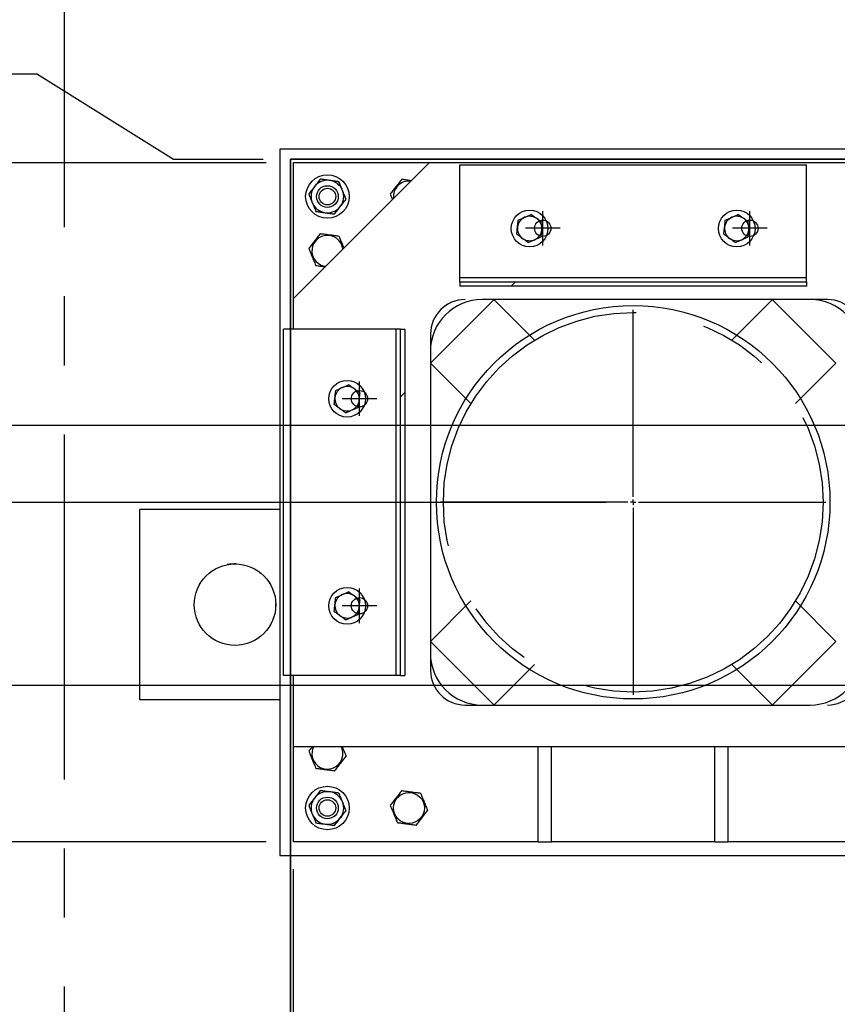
# Model space of a CAD drawing. Header units: millimetres. Extents: x 0 to 844, y 0 to 663.
# Tile 29 of 87: x 351 to 381, y 141 to 177. Entities that reach past the tile are written whole.
import ezdxf

# ---------------------------------------------------------------- set-up
doc = ezdxf.new("R2010")
doc.units = ezdxf.units.MM
doc.linetypes.add('CENTERX2', pattern=[20.32, 12.7, -2.54, 2.54, -2.54])
for name, color, linetype in [('COTES', 1, 'Continuous'), ('TRAIT-FINS', 9, 'Continuous'), ('TRAIT-MIXTES', 3, 'CENTERX2')]:
    doc.layers.add(name, color=color, linetype=linetype)
doc.layers.add('TRAIT-FORT', color=4, linetype='Continuous', lineweight=25)
doc.styles.add('SLDTEXTSTYLE0', font='TXT', dxfattribs={"width": 0.75})
doc.dimstyles.new('SLDDIMSTYLE2', dxfattribs={"dimtxt": 3, "dimasz": 0.333333, "dimexe": 0, "dimexo": 0.0625, "dimgap": 0.75, "dimtad": 0, "dimtih": 1, "dimtoh": 1, "dimdec": 0, "dimlfac": 20, "dimrnd": 1e-09, "dimdsep": 46, "dimtxsty": 'SLDTEXTSTYLE0', "dimblk1": 'ORIGIN', "dimblk2": 'ORIGIN', "dimsah": 1, "dimcen": 0.09, "dimadec": 0, "dimazin": 2, "dimtfac": 1, "dimtdec": 0, "dimtofl": 0, "dimtmove": 0, "dimatfit": 3, "dimldrblk": 'ORIGIN', "dimfxl": 0, "dimfrac": 2, "dimtolj": 1, "dimtzin": 12, "dimarcsym": 0})
doc.dimstyles.new('SLDDIMSTYLE3', dxfattribs={"dimtxt": 3, "dimasz": 2, "dimexe": 0, "dimexo": 0.0625, "dimgap": 0.75, "dimtad": 0, "dimtih": 1, "dimtoh": 1, "dimdec": 1, "dimlfac": 20, "dimrnd": 1e-09, "dimzin": 12, "dimdsep": 46, "dimtxsty": 'SLDTEXTSTYLE0', "dimsah": 1, "dimcen": 0.09, "dimadec": 0, "dimazin": 3, "dimtfac": 1, "dimtdec": 1, "dimtofl": 0, "dimtmove": 0, "dimatfit": 3, "dimfxl": 0, "dimfrac": 2, "dimtolj": 1, "dimtzin": 12, "dimarcsym": 0})
pattern_1 = [(45, (0, 0), (-13.4704, 13.4704), []), (45, (4.49, 0), (-13.4704, 13.4704), []), (45, (8.98, 0), (-13.4704, 13.4704), []), (45, (13.47, 0), (-13.4704, 13.4704), [])]

# ---------------------------------------------------------------- blocks, each defined once
blk = doc.blocks.new('_Origin')
at = {"color": 0, "linetype": 'ByBlock', "lineweight": -2}
blk.add_line((0, 0), (-1, 0), dxfattribs=at)
blk.add_circle((0, 0), 0.5, dxfattribs=at)
blk = doc.blocks.new('_D_45')
at = {"layer": 'COTES', "color": 1}
for p, q in [((351.784, 174.95), (319.641, 174.95)), ((351.784, 174.95), (356.784, 171.821)), ((356.784, 171.821), (360.088, 171.821))]:
    blk.add_line(p, q, dxfattribs=at)
blk.add_blockref('_Origin', (320.641, 174.95), dxfattribs=at)
at = {"layer": 'COTES', "color": 1, "char_height": 3, "attachment_point": 1, "style": 'SLDTEXTSTYLE0'}
for s, insert in [('Coin Marbre', (291.954, 176.436)), ('0', (317.424, 176.436))]:
    blk.add_mtext(s, dxfattribs=dict(at, insert=insert))
blk = doc.blocks.new('_D_46')
at = {"layer": 'COTES', "color": 1}
for p, q in [((320.641, 174.95), (320.641, 167.973)), ((345.357, 167.973), (348.561, 171.699)), ((348.561, 171.699), (360.197, 171.699)), ((345.357, 167.973), (319.641, 167.973))]:
    blk.add_line(p, q, dxfattribs=at)
blk.add_solid([(320.641, 167.973), (321.141, 169.973), (320.141, 169.973)], dxfattribs=at)
at = {"layer": 'COTES', "color": 1, "char_height": 3, "attachment_point": 1, "style": 'SLDTEXTSTYLE0'}
for s, insert in [('Base Colonne', (285.933, 169.459)), ('2,4', (314.099, 169.459))]:
    blk.add_mtext(s, dxfattribs=dict(at, insert=insert))
blk = doc.blocks.new('_D_47')
at = {"layer": 'COTES', "color": 1}
for p, q in [((320.641, 167.973), (320.641, 162.024)), ((394.208, 162.024), (400.188, 164.953)), ((400.188, 164.953), (405.041, 164.953)), ((394.208, 162.024), (319.641, 162.024))]:
    blk.add_line(p, q, dxfattribs=at)
blk.add_solid([(320.641, 162.024), (321.141, 164.024), (320.141, 164.024)], dxfattribs=at)
at = {"layer": 'COTES', "color": 1, "char_height": 3, "attachment_point": 1, "style": 'SLDTEXTSTYLE0'}
for s, insert in [('Base Colonne', (281.499, 163.509)), ('137,4', (309.666, 163.509))]:
    blk.add_mtext(s, dxfattribs=dict(at, insert=insert))
blk = doc.blocks.new('_D_48')
at = {"layer": 'COTES', "color": 1}
for p, q in [((320.641, 162.024), (320.641, 157.047)), ((344.888, 157.047), (349.071, 159.199)), ((349.071, 159.199), (372.697, 159.199)), ((344.888, 157.047), (319.641, 157.047))]:
    blk.add_line(p, q, dxfattribs=at)
blk.add_solid([(320.641, 157.047), (321.141, 159.047), (320.141, 159.047)], dxfattribs=at)
at = {"layer": 'COTES', "color": 1, "char_height": 3, "attachment_point": 1, "style": 'SLDTEXTSTYLE0'}
for s, insert in [('Stacis Center', (282.983, 158.532)), ('252,4', (309.666, 158.532))]:
    blk.add_mtext(s, dxfattribs=dict(at, insert=insert))
blk = doc.blocks.new('_D_49')
at = {"layer": 'COTES', "color": 1}
for p, q in [((320.641, 157.047), (320.641, 152.453)), ((417.541, 152.453), (319.641, 152.453))]:
    blk.add_line(p, q, dxfattribs=at)
blk.add_solid([(320.641, 152.453), (321.141, 154.453), (320.141, 154.453)], dxfattribs=at)
at = {"layer": 'COTES', "color": 1, "char_height": 3, "attachment_point": 1, "style": 'SLDTEXTSTYLE0'}
for s, insert in [('Stacis Center', (282.983, 153.939)), ('387,4', (309.666, 153.939))]:
    blk.add_mtext(s, dxfattribs=dict(at, insert=insert))
blk = doc.blocks.new('_D_50')
at = {"layer": 'COTES', "color": 1}
for p, q in [((320.641, 152.453), (320.641, 146.699)), ((360.197, 146.699), (319.641, 146.699))]:
    blk.add_line(p, q, dxfattribs=at)
blk.add_solid([(320.641, 146.699), (321.141, 148.699), (320.141, 148.699)], dxfattribs=at)
at = {"layer": 'COTES', "color": 1, "char_height": 3, "attachment_point": 1, "style": 'SLDTEXTSTYLE0'}
for s, insert in [('Base Colonne', (281.499, 148.185)), ('502,4', (309.666, 148.185))]:
    blk.add_mtext(s, dxfattribs=dict(at, insert=insert))
blk = doc.blocks.new('_D_51')
at = {"layer": 'COTES', "color": 1}
for p, q in [((320.641, 146.699), (320.641, 139.953)), ((405.041, 139.953), (319.641, 139.953))]:
    blk.add_line(p, q, dxfattribs=at)
blk.add_solid([(320.641, 139.953), (321.141, 141.953), (320.141, 141.953)], dxfattribs=at)
at = {"layer": 'COTES', "color": 1, "char_height": 3, "attachment_point": 1, "style": 'SLDTEXTSTYLE0'}
for s, insert in [('Base Colonne', (281.499, 141.439)), ('637,4', (309.666, 141.439))]:
    blk.add_mtext(s, dxfattribs=dict(at, insert=insert))
blk = doc.blocks.new('_D_52')
at = {"layer": 'COTES', "color": 1}
for p, q in [((320.641, 139.953), (320.641, 135.044)), ((390.788, 135.044), (319.641, 135.044)), ((390.788, 135.044), (394.645, 133.087)), ((394.645, 133.087), (398.324, 133.087))]:
    blk.add_line(p, q, dxfattribs=at)
blk.add_solid([(320.641, 135.044), (321.141, 137.044), (320.141, 137.044)], dxfattribs=at)
at = {"layer": 'COTES', "color": 1, "char_height": 3, "attachment_point": 1, "style": 'SLDTEXTSTYLE0'}
for s, insert in [('Granit', (296.541, 136.53)), ('774,7', (309.666, 136.53))]:
    blk.add_mtext(s, dxfattribs=dict(at, insert=insert))
blk = doc.blocks.new('_D_53')
at = {"layer": 'COTES', "color": 1}
for p, q in [((320.641, 135.044), (320.641, 130.293)), ((344.376, 130.293), (353.785, 132.251)), ((353.785, 132.251), (360.197, 132.251)), ((344.376, 130.293), (319.641, 130.293))]:
    blk.add_line(p, q, dxfattribs=at)
blk.add_solid([(320.641, 130.293), (321.141, 132.293), (320.141, 132.293)], dxfattribs=at)
at = {"layer": 'COTES', "color": 1, "char_height": 3, "attachment_point": 1, "style": 'SLDTEXTSTYLE0'}
for s, insert in [('Base Colonne', (281.499, 131.779)), ('791,4', (309.666, 131.779))]:
    blk.add_mtext(s, dxfattribs=dict(at, insert=insert))
blk = doc.blocks.new('_D_54')
at = {"layer": 'COTES', "color": 1}
for p, q in [((320.641, 130.293), (320.641, 119.751)), ((372.697, 119.751), (319.641, 119.751))]:
    blk.add_line(p, q, dxfattribs=at)
blk.add_solid([(320.641, 119.751), (321.141, 121.751), (320.141, 121.751)], dxfattribs=at)
at = {"layer": 'COTES', "color": 1, "char_height": 3, "attachment_point": 1, "style": 'SLDTEXTSTYLE0'}
for s, insert in [('Stacis Center', (280.766, 121.237)), ('1041,4', (307.449, 121.237))]:
    blk.add_mtext(s, dxfattribs=dict(at, insert=insert))
blk = doc.blocks.new('_D_55')
at = {"layer": 'COTES', "color": 1}
for p, q in [((320.641, 119.751), (320.641, 113.852)), ((342.485, 113.852), (319.641, 113.852)), ((342.485, 113.852), (354.833, 107.251)), ((354.833, 107.251), (360.197, 107.251))]:
    blk.add_line(p, q, dxfattribs=at)
blk.add_solid([(320.641, 113.852), (321.141, 115.852), (320.141, 115.852)], dxfattribs=at)
at = {"layer": 'COTES', "color": 1, "char_height": 3, "attachment_point": 1, "style": 'SLDTEXTSTYLE0'}
for s, insert in [('Base Colonne', (279.283, 115.337)), ('1291,4', (307.449, 115.337))]:
    blk.add_mtext(s, dxfattribs=dict(at, insert=insert))
blk = doc.blocks.new('_D_56')
at = {"layer": 'COTES', "color": 1}
for p, q in [((320.641, 113.852), (320.641, 104.336)), ((402.827, 104.336), (319.641, 104.336))]:
    blk.add_line(p, q, dxfattribs=at)
blk.add_solid([(320.641, 104.336), (321.141, 106.336), (320.141, 106.336)], dxfattribs=at)
at = {"layer": 'COTES', "color": 1, "char_height": 3, "attachment_point": 1, "style": 'SLDTEXTSTYLE0'}
for s, insert in [('Pieds chassis', (280.841, 105.822)), ('1349,7', (306.341, 105.822))]:
    blk.add_mtext(s, dxfattribs=dict(at, insert=insert))
blk = doc.blocks.new('_D_57')
at = {"layer": 'COTES', "color": 1}
for p, q in [((433.827, 181.336), (319.641, 181.336)), ((320.641, 174.95), (320.641, 181.336))]:
    blk.add_line(p, q, dxfattribs=at)
blk.add_solid([(320.641, 181.336), (320.141, 179.336), (321.141, 179.336)], dxfattribs=at)
at = {"layer": 'COTES', "color": 1, "char_height": 3, "attachment_point": 1, "style": 'SLDTEXTSTYLE0'}
for s, insert in [('Pieds chassis', (283.058, 182.822)), ('190,3', (308.558, 182.822))]:
    blk.add_mtext(s, dxfattribs=dict(at, insert=insert))
blk = doc.blocks.new('_D_59')
at = {"layer": 'COTES', "color": 1}
for p, q in [((361.197, 101.369), (361.197, 145.699)), ((365.275, 96.369), (361.197, 101.369)), ((365.275, 96.369), (365.275, 51.932)), ((361.088, 52.932), (365.275, 52.932))]:
    blk.add_line(p, q, dxfattribs=at)
blk.add_solid([(365.275, 52.932), (363.275, 53.432), (363.275, 52.432)], dxfattribs=at)
at = {"layer": 'COTES', "color": 1, "char_height": 3, "attachment_point": 1, "rotation": 90, "style": 'SLDTEXTSTYLE0'}
for s, insert in [('2,2', (363.789, 46.39)), ('Base Colonne', (363.789, 18.224))]:
    blk.add_mtext(s, dxfattribs=dict(at, insert=insert))
blk = doc.blocks.new('_D_61')
at = {"layer": 'COTES', "color": 1}
for p, q in [((386.197, 145.699), (386.197, 51.932)), ((373.697, 52.932), (386.197, 52.932))]:
    blk.add_line(p, q, dxfattribs=at)
blk.add_solid([(386.197, 52.932), (384.197, 53.432), (384.197, 52.432)], dxfattribs=at)
at = {"layer": 'COTES', "color": 1, "char_height": 3, "attachment_point": 1, "rotation": 90, "style": 'SLDTEXTSTYLE0'}
for s, insert in [('502,2', (384.711, 41.957)), ('Base Colonne', (384.711, 13.79))]:
    blk.add_mtext(s, dxfattribs=dict(at, insert=insert))
blk = doc.blocks.new('_D_63')
at = {"layer": 'COTES', "color": 1}
for p, q in [((418.541, 151.453), (418.541, 51.932)), ((406.041, 52.932), (418.541, 52.932))]:
    blk.add_line(p, q, dxfattribs=at)
blk.add_solid([(418.541, 52.932), (416.541, 53.432), (416.541, 52.432)], dxfattribs=at)
at = {"layer": 'COTES', "color": 1, "char_height": 3, "attachment_point": 1, "rotation": 90, "style": 'SLDTEXTSTYLE0'}
for s, insert in [('1149,1', (417.055, 39.74)), ('Stacis Center', (417.055, 13.057))]:
    blk.add_mtext(s, dxfattribs=dict(at, insert=insert))
blk = doc.blocks.new('_D_66')
at = {"layer": 'COTES', "color": 1}
for p, q in [((448.827, 163.836), (448.827, 51.932)), ((435.836, 52.932), (448.827, 52.932))]:
    blk.add_line(p, q, dxfattribs=at)
blk.add_solid([(448.827, 52.932), (446.827, 53.432), (446.827, 52.432)], dxfattribs=at)
at = {"layer": 'COTES', "color": 1, "char_height": 3, "attachment_point": 1, "rotation": 90, "style": 'SLDTEXTSTYLE0'}
for s, insert in [('1754,8', (447.341, 38.632)), ('Pieds chassis', (447.341, 13.132))]:
    blk.add_mtext(s, dxfattribs=dict(at, insert=insert))
blk = doc.blocks.new('_D_67')
at = {"layer": 'COTES', "color": 1}
for p, q in [((469.827, 180.336), (469.827, 51.932)), ((448.827, 52.932), (469.827, 52.932))]:
    blk.add_line(p, q, dxfattribs=at)
blk.add_solid([(469.827, 52.932), (467.827, 53.432), (467.827, 52.432)], dxfattribs=at)
at = {"layer": 'COTES', "color": 1, "char_height": 3, "attachment_point": 1, "rotation": 90, "style": 'SLDTEXTSTYLE0'}
for s, insert in [('2174,8', (468.341, 38.632)), ('Pieds chassis', (468.341, 13.132))]:
    blk.add_mtext(s, dxfattribs=dict(at, insert=insert))
blk = doc.blocks.new('SW_CENTERMARKSYMBOL_1')
at = {"layer": 'TRAIT-MIXTES', "color": 0}
for p, q in [((0, 0.2), (0, 7.085)), ((-0.2, 0), (-7.085, 0)), ((0, 0), (-0.1, 0)), ((0, 0), (0, 0.1)), ((0, 0), (0, -0.1)), ((0, 0), (0.1, 0)), ((0.2, 0), (7.085, 0)), ((0, -0.2), (0, -7.085))]:
    blk.add_line(p, q, dxfattribs=at)

msp = doc.modelspace()

# ---------------------------------------------------------------- hatches: boundary and pattern name
at = {"layer": 'TRAIT-FINS'}
h = msp.add_hatch(dxfattribs=at)
h.set_pattern_fill('DIN 201 acier et fonte', color=9, style=0, pattern_type=2)
h.set_pattern_definition(pattern_1)
h.paths.add_polyline_path([(380.0722, 167.3106), (367.3214, 167.3106), (367.3214, 167.1512), (380.0722, 167.1512)], flags=0)
h = msp.add_hatch(dxfattribs=at)
h.set_pattern_fill('DIN 201 acier et fonte', color=9, style=0, pattern_type=2)
h.set_pattern_definition(pattern_1)
h.paths.add_polyline_path([(365.1349, 165.5741), (365.1349, 152.8233), (365.2943, 152.8233), (365.2943, 165.5741)], flags=0)

# ---------------------------------------------------------------- linework, layer by layer
at = {"color": 7, "linetype": 'CENTERX2'}
for p, q in [((352.766, 182.0181), (352.766, 100.4981)), ((370.3694, 168.6475), (370.3694, 169.9175)), ((377.9894, 168.6475), (377.9894, 169.9175)), ((371.0044, 169.2825), (369.7344, 169.2825)), ((378.6244, 169.2825), (377.3544, 169.2825)), ((380.8469, 166.6599), (367.5119, 166.6599)), ((366.2419, 165.3899), (366.2419, 153.0074)), ((363.6257, 162.3737), (363.6257, 163.6437)), ((364.2607, 163.0087), (362.9907, 163.0087)), ((363.6257, 154.7537), (363.6257, 156.0237)), ((364.2607, 155.3887), (362.9907, 155.3887)), ((367.5119, 151.7374), (380.8469, 151.7374))]:
    msp.add_line(p, q, dxfattribs=at)
at = {"color": 7, "linetype": 'Continuous'}
for p, q in [((361.0876, 171.8207), (435.8379, 171.8207)), ((361.0876, 107.1287), (361.0876, 171.8207)), ((368.5857, 166.6599), (366.2419, 164.3161)), ((370.0667, 165.1663), (368.573, 166.6599)), ((377.327, 165.1663), (378.8206, 166.6599)), ((378.8079, 166.6599), (381.1517, 164.3161)), ((367.7292, 162.8288), (366.2419, 164.3161)), ((379.6644, 162.8288), (381.1517, 164.3161)), ((367.7292, 155.5685), (366.2419, 154.0812)), ((379.6644, 155.5685), (381.1517, 154.0812)), ((368.5857, 151.7374), (366.2419, 154.0812)), ((378.8079, 151.7374), (381.1517, 154.0812)), ((370.0667, 153.2311), (368.573, 151.7374)), ((377.327, 153.2311), (378.8206, 151.7374))]:
    msp.add_line(p, q, dxfattribs=at)
at = {"color": 1, "lineweight": 35}
for p, q in [((435.8356, 171.8207), (361.0876, 171.8207)), ((361.0876, 171.8207), (361.0876, 107.1307))]:
    msp.add_line(p, q, dxfattribs=at)
at = {"color": 7, "linetype": 'Continuous', "lineweight": 18}
for p, q in [((361.0876, 171.8207), (361.0876, 107.1287)), ((435.8379, 171.8207), (361.0876, 171.8207)), ((361.0876, 171.8207), (361.0876, 107.1287)), ((435.8379, 171.8207), (361.0876, 171.8207)), ((368.5857, 166.6599), (366.2419, 164.3161)), ((368.5857, 166.6599), (366.2419, 164.3161)), ((370.0667, 165.1663), (368.573, 166.6599)), ((370.0667, 165.1663), (368.573, 166.6599)), ((377.327, 165.1663), (378.8206, 166.6599)), ((377.327, 165.1663), (378.8206, 166.6599)), ((378.8079, 166.6599), (381.1517, 164.3161)), ((378.8079, 166.6599), (381.1517, 164.3161)), ((367.7292, 162.8288), (366.2419, 164.3161)), ((367.7292, 162.8288), (366.2419, 164.3161)), ((379.6644, 162.8288), (381.1517, 164.3161)), ((379.6644, 162.8288), (381.1517, 164.3161)), ((367.7292, 155.5685), (366.2419, 154.0812)), ((367.7292, 155.5685), (366.2419, 154.0812)), ((379.6644, 155.5685), (381.1517, 154.0812)), ((379.6644, 155.5685), (381.1517, 154.0812)), ((368.5857, 151.7374), (366.2419, 154.0812)), ((368.5857, 151.7374), (366.2419, 154.0812)), ((378.8079, 151.7374), (381.1517, 154.0812)), ((378.8079, 151.7374), (381.1517, 154.0812)), ((370.0667, 153.2311), (368.573, 151.7374)), ((370.0667, 153.2311), (368.573, 151.7374)), ((377.327, 153.2311), (378.8206, 151.7374)), ((377.327, 153.2311), (378.8206, 151.7374))]:
    msp.add_line(p, q, dxfattribs=at)
at = {"color": 7, "linetype": 'Continuous'}
for centre in [(370.3694, 169.2825), (377.9894, 169.2825), (363.6257, 163.0087), (363.6257, 155.3887)]:
    msp.add_circle(centre, 0.2997, dxfattribs=at)
at = {"color": 7, "linetype": 'Continuous', "lineweight": 18}
for centre in [(370.3694, 169.2825), (370.3694, 169.2825), (377.9894, 169.2825), (377.9894, 169.2825), (363.6257, 163.0087), (363.6257, 163.0087), (363.6257, 155.3887), (363.6257, 155.3887)]:
    msp.add_circle(centre, 0.2997, dxfattribs=at)
at = {"color": 7, "linetype": 'CENTERX2'}
msp.add_circle((373.6968, 159.1987), 6.985, dxfattribs=at)
for centre, start, end in [((367.5119, 165.3899), 90, 180), ((380.8469, 165.3899), 0, 90), ((367.5119, 153.0074), 180, 270), ((380.8469, 153.0074), 270, 0)]:
    msp.add_arc(centre, 1.27, start, end, dxfattribs=at)
at = {"layer": 'TRAIT-FORT', "color": 4, "linetype": 'Continuous', "lineweight": 25}
for p, q in [((386.6968, 172.1987), (360.6968, 172.1987)), ((360.6968, 172.1987), (360.6968, 146.1987)), ((366.1968, 171.6987), (361.1968, 166.6987)), ((361.1968, 171.6987), (366.1968, 171.6987)), ((361.1968, 166.6987), (361.1968, 171.6987)), ((366.1968, 171.6987), (382.6968, 171.6987)), ((367.3214, 171.614), (380.0722, 171.614)), ((367.3214, 167.47), (367.3214, 171.614)), ((380.0722, 167.47), (380.0722, 171.614)), ((367.3214, 167.47), (380.0722, 167.47)), ((367.3214, 167.3106), (367.3214, 167.47)), ((380.0722, 167.3106), (380.0722, 167.47)), ((367.3214, 167.3106), (380.0722, 167.3106)), ((367.3214, 167.3106), (367.3214, 167.1512)), ((380.0722, 167.1512), (367.3214, 167.1512)), ((380.0722, 167.3106), (380.0722, 167.1512)), ((361.1968, 165.5741), (361.1968, 166.6987)), ((380.2051, 166.6599), (368.1401, 166.6599)), ((360.8315, 152.8233), (360.8315, 165.5741)), ((364.9756, 165.5741), (360.8315, 165.5741)), ((364.9756, 152.8233), (364.9756, 165.5741)), ((365.1349, 165.5741), (364.9756, 165.5741)), ((365.1349, 152.8233), (365.1349, 165.5741)), ((365.1349, 165.5741), (365.2943, 165.5741)), ((365.2943, 165.5741), (365.2943, 152.8233)), ((366.2351, 164.7549), (366.2351, 153.6424)), ((360.6968, 158.932), (355.5492, 158.932)), ((355.5492, 151.932), (355.5492, 158.932)), ((360.5492, 155.432), (360.5486, 155.4756)), ((360.5435, 155.3017), (360.5492, 155.432)), ((364.9756, 152.8233), (360.8315, 152.8233)), ((361.1968, 150.1987), (361.1968, 152.8233)), ((365.1349, 152.8233), (364.9756, 152.8233)), ((365.1349, 152.8233), (365.2943, 152.8233)), ((360.6968, 151.932), (355.5492, 151.932)), ((368.1401, 151.7374), (380.2051, 151.7374)), ((382.6968, 150.1987), (361.1968, 150.1987)), ((361.1968, 146.6987), (361.1968, 150.1987)), ((362.9741, 150.1653), (362.9591, 150.1987)), ((370.1968, 146.6987), (370.1968, 150.1987)), ((370.6968, 146.6987), (370.6968, 150.1987)), ((376.6968, 146.6987), (376.6968, 150.1987)), ((377.1968, 146.6987), (377.1968, 150.1987)), ((370.1968, 146.6987), (361.1968, 146.6987)), ((370.1968, 146.6987), (370.6968, 146.6987)), ((376.6968, 146.6987), (370.6968, 146.6987)), ((376.6968, 146.6987), (377.1968, 146.6987)), ((386.1968, 146.6987), (377.1968, 146.6987)), ((360.6968, 146.1987), (386.6968, 146.1987))]:
    msp.add_line(p, q, dxfattribs=at)
at = {"layer": 'TRAIT-FORT', "color": 4, "linetype": 'Continuous', "lineweight": 25, "flags": 128}
msp.add_lwpolyline([(363.013, 168.5148), (363.0043, 168.5676), (362.9741, 168.6653)], dxfattribs=at)
at = {"layer": 'TRAIT-FORT', "color": 4, "linetype": 'Continuous', "lineweight": 25}
for centre, radius in [((362.4468, 170.4487), 0.8), ((362.4468, 170.4487), 0.4), ((362.4468, 170.4487), 0.305), ((369.8868, 169.2737), 0.675), ((377.5068, 169.2737), 0.675), ((373.6968, 159.1987), 7.239), ((363.1718, 163.0087), 0.675), ((359.0492, 155.432), 1.5), ((363.1718, 155.3887), 0.675), ((362.4468, 147.9487), 0.8), ((362.4468, 147.9487), 0.4), ((362.4468, 147.9487), 0.305), ((365.4468, 147.9487), 0.57)]:
    msp.add_circle(centre, radius, dxfattribs=at)
for centre, radius, start, end in [((362.4468, 170.4487), 0.6, 82.33171, 142.33171), ((362.4468, 170.4487), 0.6, 22.33171, 82.33171), ((362.4468, 170.4487), 0.6, 142.33171, 202.33171), ((362.4468, 170.4487), 0.6, 322.33171, 22.33171), ((365.4468, 170.4487), 0.57, 83.33579, 186.66421), ((362.4468, 170.4487), 0.6, 202.33171, 262.33171), ((362.4468, 170.4487), 0.6, 262.33171, 322.33171), ((369.8868, 169.2737), 0.45, 113.9939, 173.9939), ((369.8868, 169.2737), 0.45, 53.9939, 113.9939), ((369.8868, 169.2737), 0.45, 353.9939, 53.9939), ((377.5068, 169.2737), 0.45, 113.9939, 173.9939), ((377.5068, 169.2737), 0.45, 53.9939, 113.9939), ((377.5068, 169.2737), 0.45, 353.9939, 53.9939), ((369.8868, 169.2737), 0.45, 173.9939, 233.9939), ((369.8868, 169.2737), 0.45, 293.9939, 353.9939), ((377.5068, 169.2737), 0.45, 173.9939, 233.9939), ((377.5068, 169.2737), 0.45, 293.9939, 353.9939), ((362.4468, 168.4487), 0.57, 22.33171, 263.33579), ((369.8868, 169.2737), 0.45, 233.9939, 293.9939), ((377.5068, 169.2737), 0.45, 233.9939, 293.9939), ((368.1401, 164.7549), 1.905, 90, 180), ((380.2051, 164.7549), 1.905, 0, 90), ((363.1718, 163.0087), 0.45, 113.9939, 173.9939), ((363.1718, 163.0087), 0.45, 53.9939, 113.9939), ((363.1718, 163.0087), 0.45, 173.9939, 233.9939), ((363.1718, 163.0087), 0.45, 353.9939, 53.9939), ((363.1718, 163.0087), 0.45, 293.9939, 353.9939), ((363.1718, 163.0087), 0.45, 233.9939, 293.9939), ((359.0492, 155.432), 1.5, 88.34939, 101.1753), ((363.1718, 155.3887), 0.45, 53.9939, 113.9939), ((363.1718, 155.3887), 0.45, 113.9939, 173.9939), ((363.1718, 155.3887), 0.45, 353.9939, 53.9939), ((363.1718, 155.3887), 0.45, 173.9939, 233.9939), ((363.1718, 155.3887), 0.45, 293.9939, 353.9939), ((363.1718, 155.3887), 0.45, 233.9939, 293.9939), ((368.1401, 153.6424), 1.905, 180, 270), ((380.2051, 153.6424), 1.905, 270, 0), ((362.4468, 149.9487), 0.57, 153.98563, 22.33171), ((362.4468, 147.9487), 0.6, 142.33171, 202.33171), ((362.4468, 147.9487), 0.6, 82.33171, 142.33171), ((362.4468, 147.9487), 0.6, 22.33171, 82.33171), ((362.4468, 147.9487), 0.6, 322.33171, 22.33171), ((362.4468, 147.9487), 0.6, 202.33171, 262.33171), ((362.4468, 147.9487), 0.6, 262.33171, 322.33171)]:
    msp.add_arc(centre, radius, start, end, dxfattribs=at)
for points, knots in [([(362.1836, 171.0895), (362.1487, 171.0443), (362.0786, 170.9535), (362.0075, 170.8615), (361.9719, 170.8153)], [0, 0, 0, 0, 0.4981655, 1, 1, 1, 1]), ([(362.5269, 171.0433), (362.4696, 171.051), (362.3544, 171.0665), (362.2407, 171.0819), (362.1836, 171.0895)], [0, 0, 0, 0, 0.4978438, 1, 1, 1, 1]), ([(362.8702, 170.9971), (362.8136, 171.0047), (362.6999, 171.02), (362.5847, 171.0355), (362.5269, 171.0433)], [0, 0, 0, 0, 0.4981655, 1, 1, 1, 1]), ([(365.1836, 171.0895), (365.1468, 171.0419), (365.0725, 170.9457), (364.9625, 170.8031), (364.8573, 170.6668), (364.7928, 170.5833), (364.7602, 170.5411)], [0, 0, 0, 0, 0.2646075, 0.534953, 0.7653458, 1, 1, 1, 1]), ([(365.1836, 171.0895), (365.2432, 171.0815), (365.3599, 171.0658), (365.4806, 171.0495), (365.5397, 171.0416)], [0, 0, 0, 0, 0.5105295, 1, 1, 1, 1]), ([(361.9719, 170.8153), (361.9365, 170.7695), (361.8655, 170.6775), (361.7954, 170.5867), (361.7602, 170.5411)], [0, 0, 0, 0, 0.4978438, 1, 1, 1, 1]), ([(363.0018, 170.6767), (362.9798, 170.7302), (362.9357, 170.8377), (362.8921, 170.9438), (362.8702, 170.9971)], [0, 0, 0, 0, 0.4978438, 1, 1, 1, 1]), ([(363.1335, 170.3562), (363.1117, 170.4091), (363.0681, 170.5152), (363.024, 170.6227), (363.0018, 170.6767)], [0, 0, 0, 0, 0.4981655, 1, 1, 1, 1]), ([(361.7602, 170.5411), (361.7819, 170.4883), (361.8255, 170.3822), (361.8697, 170.2747), (361.8918, 170.2207)], [0, 0, 0, 0, 0.4981655, 1, 1, 1, 1]), ([(362.9218, 170.082), (362.9571, 170.1278), (363.0281, 170.2198), (363.0983, 170.3106), (363.1335, 170.3562)], [0, 0, 0, 0, 0.4978437, 1, 1, 1, 1]), ([(364.7602, 170.5411), (364.7767, 170.5009), (364.8034, 170.4359), (364.831, 170.3689), (364.8415, 170.3433)], [0, 0, 0, 0, 0.6183606, 1, 1, 1, 1]), ([(361.8918, 170.2207), (361.9138, 170.1672), (361.958, 170.0597), (362.0016, 169.9536), (362.0235, 169.9003)], [0, 0, 0, 0, 0.4978437, 1, 1, 1, 1]), ([(362.7101, 169.8078), (362.745, 169.8531), (362.8151, 169.9439), (362.8861, 170.0359), (362.9218, 170.082)], [0, 0, 0, 0, 0.4981655, 1, 1, 1, 1]), ([(362.0235, 169.9003), (362.0801, 169.8926), (362.1938, 169.8773), (362.309, 169.8618), (362.3668, 169.8541)], [0, 0, 0, 0, 0.49816548, 1, 1, 1, 1]), ([(362.3668, 169.8541), (362.4241, 169.8463), (362.5393, 169.8308), (362.653, 169.8155), (362.7101, 169.8078)], [0, 0, 0, 0, 0.4978437, 1, 1, 1, 1]), ([(369.4393, 169.3208), (369.4413, 169.3399), (369.4505, 169.4274), (369.4595, 169.5126), (369.4665, 169.5792)], [0, 0, 0, 0, 0.2193778, 1, 1, 1, 1]), ([(369.4665, 169.5792), (369.505, 169.5963), (369.5828, 169.6309), (369.6633, 169.6667), (369.7038, 169.6848)], [0, 0, 0, 0, 0.49545796, 1, 1, 1, 1]), ([(369.7038, 169.6848), (369.7095, 169.6873), (369.7521, 169.7063), (369.8324, 169.742), (369.9047, 169.7742), (369.9412, 169.7904)], [0, 0, 0, 0, 0.07009003, 0.53078443, 1, 1, 1, 1]), ([(370.1514, 169.6377), (370.1464, 169.6413), (370.1087, 169.6688), (370.0375, 169.7204), (369.9735, 169.767), (369.9412, 169.7904)], [0, 0, 0, 0, 0.07009, 0.5307844, 1, 1, 1, 1]), ([(370.3615, 169.485), (370.3274, 169.5098), (370.2585, 169.5598), (370.1873, 169.6116), (370.1514, 169.6377)], [0, 0, 0, 0, 0.495458, 1, 1, 1, 1]), ([(377.0593, 169.3208), (377.0613, 169.3399), (377.0705, 169.4274), (377.0795, 169.5126), (377.0865, 169.5792)], [0, 0, 0, 0, 0.2193778, 1, 1, 1, 1]), ([(377.0865, 169.5792), (377.125, 169.5963), (377.2028, 169.6309), (377.2833, 169.6667), (377.3238, 169.6848)], [0, 0, 0, 0, 0.49545796, 1, 1, 1, 1]), ([(377.3238, 169.6848), (377.3295, 169.6873), (377.3721, 169.7063), (377.4524, 169.742), (377.5247, 169.7742), (377.5612, 169.7904)], [0, 0, 0, 0, 0.07009003, 0.53078443, 1, 1, 1, 1]), ([(377.7714, 169.6377), (377.7664, 169.6413), (377.7287, 169.6688), (377.6575, 169.7204), (377.5935, 169.767), (377.5612, 169.7904)], [0, 0, 0, 0, 0.07009, 0.5307844, 1, 1, 1, 1]), ([(377.9815, 169.485), (377.9474, 169.5098), (377.8785, 169.5598), (377.8073, 169.6116), (377.7714, 169.6377)], [0, 0, 0, 0, 0.495458, 1, 1, 1, 1]), ([(369.4121, 169.0624), (369.4138, 169.0788), (369.4227, 169.1629), (369.4319, 169.2504), (369.4393, 169.3208)], [0, 0, 0, 0, 0.1950925, 1, 1, 1, 1]), ([(370.3072, 168.9682), (370.3089, 168.9846), (370.3177, 169.0687), (370.327, 169.1562), (370.3344, 169.2266)], [0, 0, 0, 0, 0.1950925, 1, 1, 1, 1]), ([(370.3344, 169.2266), (370.3364, 169.2458), (370.3456, 169.3332), (370.3545, 169.4184), (370.3615, 169.485)], [0, 0, 0, 0, 0.2193778, 1, 1, 1, 1]), ([(377.0321, 169.0624), (377.0338, 169.0788), (377.0427, 169.1629), (377.0519, 169.2504), (377.0593, 169.3208)], [0, 0, 0, 0, 0.1950925, 1, 1, 1, 1]), ([(377.9272, 168.9682), (377.9289, 168.9846), (377.9377, 169.0687), (377.947, 169.1562), (377.9544, 169.2266)], [0, 0, 0, 0, 0.1950925, 1, 1, 1, 1]), ([(377.9544, 169.2266), (377.9564, 169.2458), (377.9656, 169.3332), (377.9745, 169.4184), (377.9815, 169.485)], [0, 0, 0, 0, 0.2193778, 1, 1, 1, 1]), ([(362.1836, 169.0895), (362.1468, 169.0419), (362.0725, 168.9457), (361.9625, 168.8031), (361.8573, 168.6668), (361.7928, 168.5833), (361.7602, 168.5411)], [0, 0, 0, 0, 0.2646075, 0.534953, 0.7653458, 1, 1, 1, 1]), ([(362.1836, 169.0895), (362.2432, 169.0815), (362.3637, 169.0653), (362.5422, 169.0413), (362.7128, 169.0183), (362.8174, 169.0042), (362.8702, 168.9971)], [0, 0, 0, 0, 0.2646075, 0.534953, 0.7653458, 1, 1, 1, 1]), ([(362.8702, 168.9971), (362.8868, 168.9568), (362.92, 168.8758), (362.9764, 168.7386), (363.0211, 168.6296), (363.0477, 168.565), (363.0522, 168.5541)], [0, 0, 0, 0, 0.2787794, 0.560257, 0.925824, 1, 1, 1, 1]), ([(369.6223, 168.9097), (369.6173, 168.9133), (369.5796, 168.9407), (369.5084, 168.9924), (369.4444, 169.0389), (369.4121, 169.0624)], [0, 0, 0, 0, 0.07009, 0.5307844, 1, 1, 1, 1]), ([(369.8325, 168.7569), (369.7983, 168.7817), (369.7294, 168.8318), (369.6582, 168.8835), (369.6223, 168.9097)], [0, 0, 0, 0, 0.495458, 1, 1, 1, 1]), ([(369.8325, 168.7569), (369.871, 168.7741), (369.9488, 168.8087), (370.0292, 168.8445), (370.0698, 168.8626)], [0, 0, 0, 0, 0.495458, 1, 1, 1, 1]), ([(370.0698, 168.8626), (370.0754, 168.8651), (370.118, 168.884), (370.1984, 168.9198), (370.2707, 168.952), (370.3072, 168.9682)], [0, 0, 0, 0, 0.07009, 0.5307844, 1, 1, 1, 1]), ([(377.2423, 168.9097), (377.2373, 168.9133), (377.1996, 168.9407), (377.1284, 168.9924), (377.0644, 169.0389), (377.0321, 169.0624)], [0, 0, 0, 0, 0.07009, 0.5307844, 1, 1, 1, 1]), ([(377.4525, 168.7569), (377.4183, 168.7817), (377.3494, 168.8318), (377.2782, 168.8835), (377.2423, 168.9097)], [0, 0, 0, 0, 0.495458, 1, 1, 1, 1]), ([(377.4525, 168.7569), (377.491, 168.7741), (377.5688, 168.8087), (377.6492, 168.8445), (377.6898, 168.8626)], [0, 0, 0, 0, 0.495458, 1, 1, 1, 1]), ([(377.6898, 168.8626), (377.6954, 168.8651), (377.738, 168.884), (377.8184, 168.9198), (377.8907, 168.952), (377.9272, 168.9682)], [0, 0, 0, 0, 0.07009, 0.5307844, 1, 1, 1, 1]), ([(361.7602, 168.5411), (361.7768, 168.5008), (361.81, 168.4199), (361.8665, 168.2824), (361.9295, 168.129), (361.9836, 167.9974), (362.0146, 167.9218), (362.0235, 167.9003)], [0, 0, 0, 0, 0.1921844, 0.3862289, 0.6382428, 0.8970666, 1, 1, 1, 1]), ([(362.3539, 167.8558), (362.3501, 167.8563), (362.2928, 167.864), (362.1808, 167.8791), (362.0762, 167.8932), (362.0235, 167.9003)], [0, 0, 0, 0, 0.0345712, 0.5128624, 1, 1, 1, 1]), ([(362.7515, 163.3142), (362.79, 163.3313), (362.8678, 163.3659), (362.9483, 163.4017), (362.9888, 163.4198)], [0, 0, 0, 0, 0.49545796, 1, 1, 1, 1]), ([(362.9888, 163.4198), (362.9945, 163.4223), (363.0371, 163.4413), (363.1174, 163.477), (363.1897, 163.5092), (363.2262, 163.5254)], [0, 0, 0, 0, 0.07009003, 0.53078443, 1, 1, 1, 1]), ([(363.4364, 163.3727), (363.4314, 163.3763), (363.3937, 163.4038), (363.3225, 163.4554), (363.2585, 163.502), (363.2262, 163.5254)], [0, 0, 0, 0, 0.07009, 0.5307844, 1, 1, 1, 1]), ([(362.6971, 162.7974), (362.6988, 162.8138), (362.7077, 162.8979), (362.7169, 162.9854), (362.7243, 163.0558)], [0, 0, 0, 0, 0.1950925, 1, 1, 1, 1]), ([(362.7243, 163.0558), (362.7263, 163.0749), (362.7355, 163.1624), (362.7445, 163.2476), (362.7515, 163.3142)], [0, 0, 0, 0, 0.2193778, 1, 1, 1, 1]), ([(363.6465, 163.22), (363.6124, 163.2448), (363.5435, 163.2948), (363.4723, 163.3466), (363.4364, 163.3727)], [0, 0, 0, 0, 0.495458, 1, 1, 1, 1]), ([(363.6194, 162.9616), (363.6214, 162.9808), (363.6306, 163.0682), (363.6395, 163.1534), (363.6465, 163.22)], [0, 0, 0, 0, 0.2193778, 1, 1, 1, 1]), ([(362.9073, 162.6447), (362.9023, 162.6483), (362.8646, 162.6757), (362.7934, 162.7274), (362.7294, 162.7739), (362.6971, 162.7974)], [0, 0, 0, 0, 0.07009, 0.5307844, 1, 1, 1, 1]), ([(363.3548, 162.5976), (363.3604, 162.6001), (363.403, 162.619), (363.4834, 162.6548), (363.5557, 162.687), (363.5922, 162.7032)], [0, 0, 0, 0, 0.07009, 0.5307844, 1, 1, 1, 1]), ([(363.5922, 162.7032), (363.5939, 162.7196), (363.6027, 162.8037), (363.612, 162.8912), (363.6194, 162.9616)], [0, 0, 0, 0, 0.1950925, 1, 1, 1, 1]), ([(363.1175, 162.4919), (363.0833, 162.5167), (363.0144, 162.5668), (362.9432, 162.6185), (362.9073, 162.6447)], [0, 0, 0, 0, 0.495458, 1, 1, 1, 1]), ([(363.1175, 162.4919), (363.156, 162.5091), (363.2338, 162.5437), (363.3142, 162.5795), (363.3548, 162.5976)], [0, 0, 0, 0, 0.495458, 1, 1, 1, 1]), ([(362.9888, 155.7998), (362.9945, 155.8023), (363.0371, 155.8213), (363.1174, 155.857), (363.1897, 155.8892), (363.2262, 155.9054)], [0, 0, 0, 0, 0.07009003, 0.53078443, 1, 1, 1, 1]), ([(363.4364, 155.7527), (363.4314, 155.7563), (363.3937, 155.7838), (363.3225, 155.8354), (363.2585, 155.882), (363.2262, 155.9054)], [0, 0, 0, 0, 0.07009, 0.5307844, 1, 1, 1, 1]), ([(362.7243, 155.4358), (362.7263, 155.4549), (362.7355, 155.5424), (362.7445, 155.6276), (362.7515, 155.6942)], [0, 0, 0, 0, 0.2193778, 1, 1, 1, 1]), ([(362.7515, 155.6942), (362.79, 155.7113), (362.8678, 155.7459), (362.9483, 155.7817), (362.9888, 155.7998)], [0, 0, 0, 0, 0.49545796, 1, 1, 1, 1]), ([(363.6465, 155.6), (363.6124, 155.6248), (363.5435, 155.6748), (363.4723, 155.7266), (363.4364, 155.7527)], [0, 0, 0, 0, 0.495458, 1, 1, 1, 1]), ([(363.6194, 155.3416), (363.6214, 155.3608), (363.6306, 155.4482), (363.6395, 155.5334), (363.6465, 155.6)], [0, 0, 0, 0, 0.2193778, 1, 1, 1, 1]), ([(362.6971, 155.1774), (362.6988, 155.1938), (362.7077, 155.2779), (362.7169, 155.3654), (362.7243, 155.4358)], [0, 0, 0, 0, 0.1950925, 1, 1, 1, 1]), ([(362.9073, 155.0247), (362.9023, 155.0283), (362.8646, 155.0557), (362.7934, 155.1074), (362.7294, 155.1539), (362.6971, 155.1774)], [0, 0, 0, 0, 0.07009, 0.5307844, 1, 1, 1, 1]), ([(363.3548, 154.9776), (363.3604, 154.9801), (363.403, 154.999), (363.4834, 155.0348), (363.5557, 155.067), (363.5922, 155.0832)], [0, 0, 0, 0, 0.07009, 0.5307844, 1, 1, 1, 1]), ([(363.5922, 155.0832), (363.5939, 155.0996), (363.6027, 155.1837), (363.612, 155.2712), (363.6194, 155.3416)], [0, 0, 0, 0, 0.1950925, 1, 1, 1, 1]), ([(363.1175, 154.8719), (363.0833, 154.8967), (363.0144, 154.9468), (362.9432, 154.9985), (362.9073, 155.0247)], [0, 0, 0, 0, 0.495458, 1, 1, 1, 1]), ([(363.1175, 154.8719), (363.156, 154.8891), (363.2338, 154.9237), (363.3142, 154.9595), (363.3548, 154.9776)], [0, 0, 0, 0, 0.495458, 1, 1, 1, 1]), ([(361.8818, 150.1987), (361.874, 150.1885), (361.8327, 150.135), (361.7926, 150.0831), (361.7602, 150.0411)], [0, 0, 0, 0, 0.1896347, 1, 1, 1, 1]), ([(361.7602, 150.0411), (361.7768, 150.0008), (361.81, 149.9199), (361.8665, 149.7824), (361.9295, 149.629), (361.9836, 149.4974), (362.0146, 149.4218), (362.0235, 149.4003)], [0, 0, 0, 0, 0.1921844, 0.3862289, 0.6382428, 0.8970666, 1, 1, 1, 1]), ([(362.9928, 150.1987), (363.0081, 150.1613), (363.0465, 150.0678), (363.0936, 149.9533), (363.1246, 149.8777), (363.1335, 149.8562)], [0, 0, 0, 0, 0.3222864, 0.8071653, 1, 1, 1, 1]), ([(362.7101, 149.3078), (362.7468, 149.3554), (362.8211, 149.4517), (362.9312, 149.5942), (363.0364, 149.7305), (363.1009, 149.8141), (363.1335, 149.8562)], [0, 0, 0, 0, 0.2646075, 0.534953, 0.7653458, 1, 1, 1, 1]), ([(362.7101, 149.3078), (362.6505, 149.3158), (362.53, 149.3321), (362.3515, 149.3561), (362.1809, 149.3791), (362.0762, 149.3932), (362.0235, 149.4003)], [0, 0, 0, 0, 0.2646075, 0.534953, 0.7653458, 1, 1, 1, 1]), ([(362.1836, 148.5895), (362.1487, 148.5443), (362.0786, 148.4535), (362.0075, 148.3615), (361.9719, 148.3153)], [0, 0, 0, 0, 0.4981655, 1, 1, 1, 1]), ([(362.5269, 148.5433), (362.4696, 148.551), (362.3544, 148.5665), (362.2407, 148.5819), (362.1836, 148.5895)], [0, 0, 0, 0, 0.4978438, 1, 1, 1, 1]), ([(365.1836, 148.5895), (365.1468, 148.5419), (365.0725, 148.4457), (364.9625, 148.3031), (364.8573, 148.1668), (364.7928, 148.0833), (364.7602, 148.0411)], [0, 0, 0, 0, 0.2646075, 0.534953, 0.7653458, 1, 1, 1, 1]), ([(365.1836, 148.5895), (365.2432, 148.5815), (365.3637, 148.5653), (365.5422, 148.5413), (365.7128, 148.5183), (365.8174, 148.5042), (365.8702, 148.4971)], [0, 0, 0, 0, 0.2646075, 0.534953, 0.7653458, 1, 1, 1, 1]), ([(361.9719, 148.3153), (361.9365, 148.2695), (361.8655, 148.1775), (361.7954, 148.0867), (361.7602, 148.0411)], [0, 0, 0, 0, 0.4978438, 1, 1, 1, 1]), ([(362.8702, 148.4971), (362.8136, 148.5047), (362.6999, 148.52), (362.5847, 148.5355), (362.5269, 148.5433)], [0, 0, 0, 0, 0.4981655, 1, 1, 1, 1]), ([(363.0018, 148.1767), (362.9798, 148.2302), (362.9357, 148.3377), (362.8921, 148.4438), (362.8702, 148.4971)], [0, 0, 0, 0, 0.4978438, 1, 1, 1, 1]), ([(365.8702, 148.4971), (365.8868, 148.4568), (365.92, 148.3758), (365.9765, 148.2384), (366.0395, 148.0849), (366.0936, 147.9533), (366.1246, 147.8777), (366.1335, 147.8562)], [0, 0, 0, 0, 0.19218444, 0.38622895, 0.63824284, 0.89706663, 1, 1, 1, 1]), ([(361.7602, 148.0411), (361.7819, 147.9883), (361.8255, 147.8822), (361.8697, 147.7747), (361.8918, 147.7207)], [0, 0, 0, 0, 0.4981655, 1, 1, 1, 1]), ([(362.9218, 147.582), (362.9571, 147.6278), (363.0281, 147.7198), (363.0983, 147.8106), (363.1335, 147.8562)], [0, 0, 0, 0, 0.4978437, 1, 1, 1, 1]), ([(363.1335, 147.8562), (363.1117, 147.9091), (363.0681, 148.0152), (363.024, 148.1227), (363.0018, 148.1767)], [0, 0, 0, 0, 0.4981655, 1, 1, 1, 1]), ([(364.7602, 148.0411), (364.7768, 148.0008), (364.81, 147.9199), (364.8665, 147.7824), (364.9295, 147.629), (364.9836, 147.4974), (365.0146, 147.4218), (365.0235, 147.4003)], [0, 0, 0, 0, 0.1921844, 0.3862289, 0.6382428, 0.8970666, 1, 1, 1, 1]), ([(365.7101, 147.3078), (365.7468, 147.3554), (365.8211, 147.4517), (365.9312, 147.5942), (366.0364, 147.7305), (366.1009, 147.8141), (366.1335, 147.8562)], [0, 0, 0, 0, 0.2646075, 0.534953, 0.7653458, 1, 1, 1, 1]), ([(361.8918, 147.7207), (361.9138, 147.6672), (361.958, 147.5597), (362.0016, 147.4536), (362.0235, 147.4003)], [0, 0, 0, 0, 0.4978437, 1, 1, 1, 1]), ([(362.7101, 147.3078), (362.745, 147.3531), (362.8151, 147.4439), (362.8861, 147.5359), (362.9218, 147.582)], [0, 0, 0, 0, 0.4981655, 1, 1, 1, 1]), ([(362.0235, 147.4003), (362.0801, 147.3926), (362.1938, 147.3773), (362.309, 147.3618), (362.3668, 147.3541)], [0, 0, 0, 0, 0.49816548, 1, 1, 1, 1]), ([(362.3668, 147.3541), (362.4241, 147.3463), (362.5393, 147.3308), (362.653, 147.3155), (362.7101, 147.3078)], [0, 0, 0, 0, 0.4978437, 1, 1, 1, 1]), ([(365.7101, 147.3078), (365.6505, 147.3158), (365.53, 147.3321), (365.3515, 147.3561), (365.1809, 147.3791), (365.0762, 147.3932), (365.0235, 147.4003)], [0, 0, 0, 0, 0.2646075, 0.534953, 0.7653458, 1, 1, 1, 1])]:
    msp.add_open_spline(points, degree=3, knots=knots, dxfattribs=at)

# ---------------------------------------------------------------- block references
at = {"layer": 'TRAIT-MIXTES', "color": 3}
msp.add_blockref('SW_CENTERMARKSYMBOL_1', (373.6968, 159.1987), dxfattribs=at)

# ---------------------------------------------------------------- dimensions: what is measured, and where the dimension line sits
at = {"layer": 'COTES', "color": 1}
for feature_location, offset, dtype, origin, text, dimstyle, picture, middle in [((434.8273, 181.3357), (-115.1862, 0), 0, (361.0876, 171.8207), 'Pieds chassis <> ', 'SLDDIMSTYLE3', '_D_57', (301.3495, 181.3357)), ((469.8273, 181.3357), (0, -129.4037), 1, (361.0876, 107.1307), 'Pieds chassis <> ', 'SLDDIMSTYLE3', '_D_67', (469.8273, 32.532)), ((361.0876351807, 171.8207063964), (-41.4465012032, 3.1292490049), 0, (361.0876351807, 171.8207063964), 'Coin Marbre <>', 'SLDDIMSTYLE2', '_D_45', (305.7973843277, 174.9499554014)), ((361.1968, 171.6987), (-41.5557, -3.7257), 0, (361.0876, 171.8207), 'Base Colonne <>', 'SLDDIMSTYLE3', '_D_46', (302.787, 167.973)), ((361.1968, 107.2507), (-41.5557, 6.6008), 0, (361.0876, 171.8207), 'Base Colonne <>', 'SLDDIMSTYLE3', '_D_55', (299.462, 113.8515)), ((373.6968, 119.7507), (-54.0557, 0), 0, (361.0876, 171.8207), 'Stacis Center <>', 'SLDDIMSTYLE3', '_D_54', (300.2036, 119.7507)), ((403.8273, 104.3357), (-84.1862, 0), 0, (361.0876, 171.8207), 'Pieds chassis <> ', 'SLDDIMSTYLE3', '_D_56', (300.2411, 104.3357)), ((406.0405301, 164.9532062), (-86.3993961, -2.9297048), 0, (361.0876352, 171.8207064), 'Base Colonne <>', 'SLDDIMSTYLE3', '_D_47', (300.5703001, 162.0235014)), ((361.1968, 146.6987), (-41.5557, 0), 0, (361.0876, 171.8207), 'Base Colonne <>', 'SLDDIMSTYLE3', '_D_50', (300.5703, 146.6987)), ((406.0405301, 139.9532062), (-86.3993961, 0), 0, (361.0876352, 171.8207064), 'Base Colonne <>', 'SLDDIMSTYLE3', '_D_51', (300.5703001, 139.9532062)), ((361.1968, 132.2507), (-41.5557, -1.9576), 0, (361.0876, 171.8207), 'Base Colonne <>', 'SLDDIMSTYLE3', '_D_53', (300.5703, 130.2931)), ((373.6968, 159.1987), (-54.0557, -2.1522), 0, (361.0876, 171.8207), 'Stacis Center <>', 'SLDDIMSTYLE3', '_D_48', (301.312, 157.0465)), ((418.5405301, 152.4532062), (-98.8993961, 0), 0, (361.0876352, 171.8207064), 'Stacis Center <>', 'SLDDIMSTYLE3', '_D_49', (301.3119681, 152.4532062)), ((399.3243, 133.0869), (-79.6831, 1.9576), 0, (361.0876, 171.8207), 'Granit <>', 'SLDDIMSTYLE3', '_D_52', (308.0911, 135.0445)), ((448.8273, 164.8357), (0, -112.9037), 1, (361.0876, 107.1307), 'Pieds chassis <> ', 'SLDDIMSTYLE3', '_D_66', (448.8273, 32.532)), ((418.5405, 152.4532), (0, -100.5212), 1, (361.0876, 107.1307), 'Stacis Center <>', 'SLDDIMSTYLE3', '_D_63', (418.5405, 32.4945)), ((361.1968, 146.6987), (4.0781, -94.7667), 1, (361.0876, 107.1307), 'Base Colonne <>', 'SLDDIMSTYLE3', '_D_59', (365.2749, 35.0778)), ((386.1968, 146.6987), (0, -94.7667), 1, (361.0876, 107.1307), 'Base Colonne <>', 'SLDDIMSTYLE3', '_D_61', (386.1968, 32.8612))]:
    dim = msp.add_ordinate_dim(feature_location=feature_location, offset=offset, dtype=dtype, origin=origin, text=text, dimstyle=dimstyle, dxfattribs=at)
    dim.commit()
    dim.dimension.update_dxf_attribs({"geometry": picture, "text_midpoint": middle})

doc.saveas('drawing.dxf')
